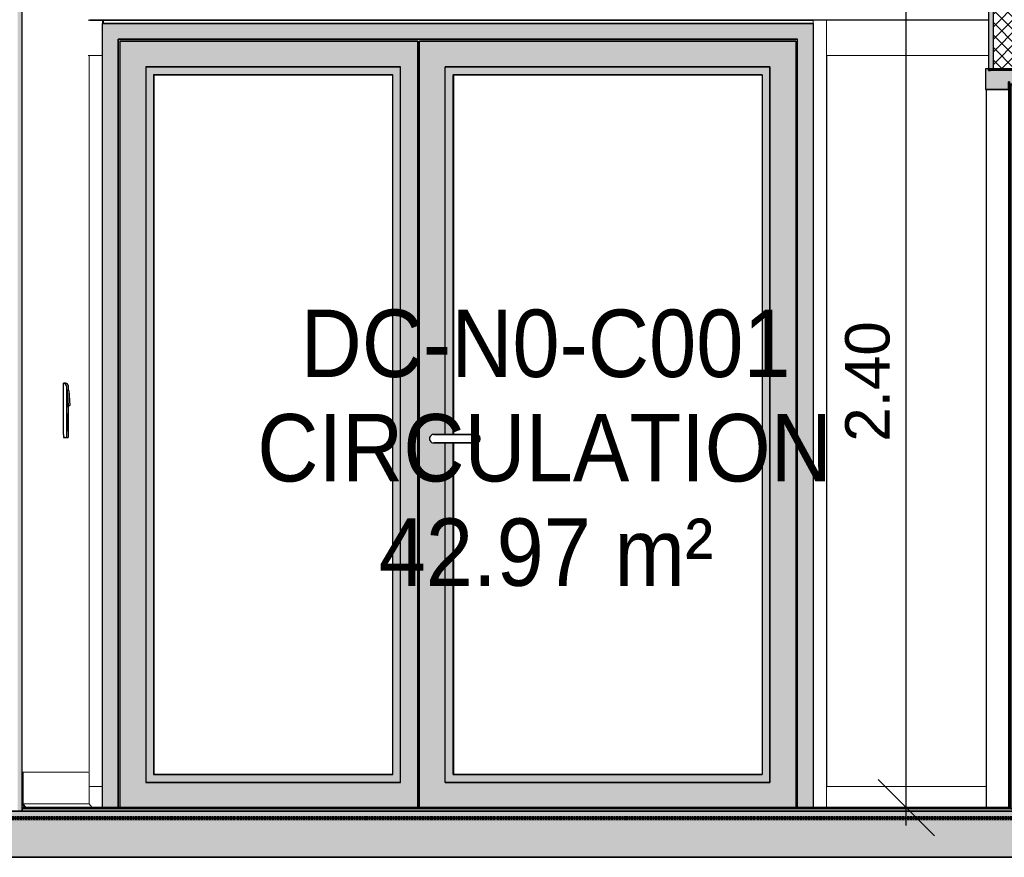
# Model space of a CAD drawing. Header units: centimetres. Extents: x -2631 to 9172, y -3616 to 502.
# Tile 30 of 36: x 5126 to 5403, y -13 to 223. Entities that reach past the tile are written whole.
import ezdxf

# ---------------------------------------------------------------- set-up
doc = ezdxf.new("R2010")
doc.units = ezdxf.units.CM
doc.linetypes.add('Tiret_2_', pattern=[0.25, 0.125, -0.125])
for name, color, linetype, lineweight in [('0-1', 7, 'Continuous', 5), ('A-DOOR', 7, 'Continuous', 25), ('A-DOOR-FRAM', 7, 'Continuous', 25), ('COTGEN-50', 7, 'Continuous', 30), ('HACHURE_C-3', 7, 'Continuous', 18), ('MUR', 7, 'Continuous', 25), ('MUR_C', 7, 'Continuous', 25), ('PORTE-Cadre-meneau', 7, 'Continuous', 25), ('PORTE-panneau', 7, 'Continuous', 25), ('SERRU-traverse', 7, 'Continuous', 18), ('SOL', 7, 'Continuous', 25), ('SOL_C', 7, 'Continuous', 25)]:
    doc.layers.add(name, color=color, linetype=linetype, lineweight=lineweight)
for name, color, linetype, lineweight, true_color in [('A-FLOR-PATT-1', 7, 'Continuous', 25, 0x616161), ('A-FLOR-PATT-2', 7, 'Continuous', 18, 0x787878), ('A-FLOR-PATT-3', 7, 'Continuous', 25, 0x787878), ('ANNOTATIONS-2', 4, 'Tiret_2_', 100, 0x00ffff), ('ANNOTATIONS-3', 7, 'Continuous', 25, 0x7f7f7f), ('COTGEN-1', 9, 'Continuous', 30, 0x808080), ('ETIQUETTE-1', 9, 'Continuous', 30, 0x808080), ('HACHURE_C-2', 7, 'Continuous', 25, 0xdadada), ('ING_ELE', 7, 'Continuous', 25, 0x7f7f7f), ('MENUISERIES-1', 9, 'Continuous', 18, 0x808080), ('PORTE-1', 9, 'Continuous', 18, 0x808080), ('PORTE-2', 9, 'Continuous', 25, 0x808080), ('PORTE-3', 7, 'Continuous', 25, 0xc0c0c0), ('PORTE-Cadre-meneau-1', 9, 'Continuous', 25, 0x808080), ('PORTE-panneau-1', 9, 'Continuous', 25, 0x808080), ('PORTE-verre', 7, 'Continuous', 25, 0x5c63b1), ('PORTE_C-1', 9, 'Continuous', 25, 0x808080), ('SERRU-1', 9, 'Continuous', 18, 0x808080), ('Z-1', 9, 'Continuous', 18, 0x808080)]:
    doc.layers.add(name, color=color, linetype=linetype, lineweight=lineweight, true_color=true_color)
doc.styles.add('Arial', font='arial.ttf', dxfattribs={"width": 0.9, "height": 19})
doc.styles.add('Arial_1', font='arial.ttf', dxfattribs={"height": 12.5})
doc.dimstyles.new('DRMN_COTE', dxfattribs={"dimscale": 30.48, "dimtxt": 12.753242, "dimasz": 0.520833, "dimexe": 0.164042, "dimexo": 0.0625, "dimgap": 0.032808, "dimtad": 1, "dimlfac": 0.01, "dimrnd": 0.01, "dimzin": 0, "dimdsep": 46, "dimtxsty": 'Arial_1', "dimblk1": 'OBLIQUE', "dimblk2": 'OBLIQUE', "dimsah": 1, "dimcen": 0.09, "dimdle": 0.164042, "dimazin": 0, "dimtfac": 1, "dimtdec": 4, "dimtix": 1, "dimtmove": 0, "dimatfit": 3, "dimfxl": 0.164042, "dimfxlon": 1, "dimtvp": 1, "dimtolj": 1, "dimtzin": 0, "dimarcsym": 2})

# ---------------------------------------------------------------- blocks, each defined once
blk = doc.blocks.new('PRT_SIMPLE_HUI_58x68x48 - PRT_BOIS_1V_930x2040x40-552385-Coupe AA_Lot 05_Isolation plafond')
at = {"layer": 'PORTE-2'}
blk.add_hatch(color=256, dxfattribs=at).paths.add_polyline_path([(607.12, 1), (607.37, 1), (607.37, 1.75), (608.48, 1.75), (608.48, 1), (608.73, 1), (608.73, 2), (607.12, 1.99), (607.12, 1.75)])
h = blk.add_hatch(color=256, dxfattribs=at)
h.paths.add_polyline_path([(608.56, 0), (608.45, 0.78), (608.35, 0.77), (608.46, 0)])
h.paths.add_polyline_path([(607.29, 0), (607.4, 0.06), (607.5, 0.77), (607.39, 0.72)])
h.paths.add_polyline_path([(607.93, 1.2), (608, 1.36), (607.85, 1.36)])
h.paths.add_polyline_path([(607.98, 1.46), (607.98, 1.75), (607.88, 1.75), (607.88, 1.46)])
at = {"layer": 'PORTE-Cadre-meneau-1'}
blk.add_hatch(color=256, dxfattribs=at).paths.add_polyline_path([(599.7, 203.45), (605.27, 203.45), (605.27, 205.6), (605.62, 205.6), (605.62, 204.95), (610.08, 204.95), (610.08, 209.25), (609.23, 209.25), (609.23, 208.79), (599.7, 208.79), (599.7, 209.25), (598.85, 209.25), (598.85, 203.45), (598.95, 203.45)])
at = {"layer": 'PORTE-panneau-1'}
blk.add_hatch(color=256, dxfattribs=at).paths.add_polyline_path([(605.92, 0.7), (607.12, 0.7), (607.12, 2), (608.73, 1.99), (608.73, 0.7), (609.93, 0.7), (609.93, 204.7), (605.92, 204.7), (605.92, 6.2)])
at = {"layer": 'A-DOOR'}
for p, q in [((605.92, 204.7), (605.92, 0.7)), ((609.93, 204.7), (605.92, 204.7)), ((609.93, 0.7), (609.93, 204.7)), ((605.92, 0.7), (607.12, 0.7)), ((607.12, 0.7), (607.12, 2)), ((607.12, 2), (608.73, 2)), ((608.73, 1.99), (608.73, 0.7)), ((608.73, 0.7), (609.93, 0.7))]:
    blk.add_line(p, q, dxfattribs=at)
at = {"layer": 'A-DOOR-FRAM'}
for p, q in [((599.7, 209.25), (598.85, 209.25)), ((598.85, 209.25), (598.85, 203.45)), ((599.7, 208.79), (599.7, 209.25)), ((609.23, 208.79), (599.7, 208.79)), ((610.08, 209.25), (609.23, 209.25)), ((609.23, 209.25), (609.23, 208.79)), ((610.08, 204.95), (610.08, 209.25)), ((605.27, 203.45), (605.27, 205.6)), ((605.27, 205.6), (605.62, 205.6)), ((605.62, 205.6), (605.62, 204.95)), ((598.85, 203.45), (605.27, 203.45)), ((605.62, 204.95), (610.08, 204.95))]:
    blk.add_line(p, q, dxfattribs=at)
at = {"layer": 'PORTE-2'}
for p, q in [((607.59, 1.75), (607.37, 1.75)), ((607.57, 1), (607.37, 1)), ((607.6, 0), (607.39, 0)), ((607.59, 1.75), (607.59, 1.03)), ((608.18, 1.75), (607.98, 1.75)), ((608.18, 1.75), (608.18, 1.46)), ((608.77, 0), (608.56, 0))]:
    blk.add_line(p, q, dxfattribs=at)
for centre, major_axis, start_param, end_param in [((608.13, 0.78), (0, 0.527), 0.454815, 0.839165), ((608.13, 0.77), (0, 0.427), 0.000487, 1.004792), ((607.88, 1.46), (0, 0.2), 3.73688, 4.712389), ((608.13, 0.77), (0, 0.427), 6.02098, 6.282699), ((608.38, 1.46), (0, 0.2), 1.570796, 2.790303), ((608.13, 0.78), (0, 0.527), 5.687995, 5.931896)]:
    blk.add_ellipse(centre, major_axis=major_axis, ratio=0.997327, start_param=start_param, end_param=end_param, dxfattribs=at)
at = {"layer": 'PORTE-Cadre-meneau'}
for p, q in [((600.29, 209.25), (599.7, 209.25)), ((599.7, 208.79), (600.25, 208.79)), ((610.61, 209.25), (610.08, 209.25)), ((610.61, 1), (610.61, 209.25)), ((605.56, 205.6), (605.27, 205.6)), ((605.62, 205.6), (605.56, 205.6)), ((605.56, 1), (605.56, 205.6)), ((605.4, 203.45), (599.02, 203.45)), ((599.02, 203.45), (599.02, 1)), ((605.27, 203.45), (605.4, 203.45)), ((605.4, 1), (605.4, 203.45)), ((610.3, 204.95), (605.86, 204.95)), ((605.86, 1), (605.86, 204.95)), ((610.08, 204.95), (610.3, 204.95)), ((610.3, 1), (610.3, 204.95)), ((605.4, 0), (599.02, 0)), ((605.56, 0), (605.4, 0)), ((605.91, 0), (605.56, 0)), ((610.3, 0), (605.86, 0)), ((610.61, 0), (610.3, 0))]:
    blk.add_line(p, q, dxfattribs=at)
at = {"layer": 'PORTE-panneau'}
for p, q in [((610.13, 204.7), (609.93, 204.7)), ((610.13, 1), (610.13, 204.7)), ((607.12, 2), (607.34, 2))]:
    blk.add_line(p, q, dxfattribs=at)
at = {"layer": 'PORTE_C-1'}
for p, q in [((608.73, 2), (607.12, 2)), ((607.12, 2), (607.12, 1)), ((607.12, 1), (607.37, 1)), ((607.4, 0.78), (607.29, 0)), ((607.29, 0), (607.39, 0)), ((607.37, 1), (607.37, 1.75)), ((607.37, 1.75), (608.48, 1.75)), ((607.39, 0), (607.5, 0.77)), ((607.98, 1.75), (607.88, 1.75)), ((607.88, 1.75), (607.88, 1.46)), ((607.98, 1.46), (607.98, 1.75)), ((608.35, 0.77), (608.46, 0)), ((608.56, 0), (608.45, 0.78)), ((608.46, 0), (608.56, 0)), ((608.48, 1.75), (608.48, 1)), ((608.48, 1), (608.73, 1)), ((608.73, 1), (608.73, 2))]:
    blk.add_line(p, q, dxfattribs=at)
at = {"layer": 'PORTE_C-1', "flags": 128}
for points in [[(607.74, 1.27), (607.63, 1.21), (607.53, 1.13), (607.46, 1.02), (607.41, 0.9), (607.4, 0.78)], [(607.5, 0.77), (607.51, 0.87), (607.54, 0.96), (607.59, 1.04), (607.66, 1.11), (607.74, 1.16), (607.83, 1.19), (607.93, 1.2)], [(607.88, 1.46), (607.87, 1.41), (607.85, 1.36), (607.82, 1.32), (607.79, 1.29), (607.74, 1.27)], [(607.93, 1.2), (608.02, 1.19), (608.11, 1.16), (608.19, 1.11), (608.26, 1.04), (608.31, 0.96), (608.34, 0.87), (608.35, 0.77)], [(608.11, 1.27), (608.06, 1.29), (608.03, 1.32), (608, 1.36), (607.98, 1.41), (607.98, 1.46)], [(608.45, 0.78), (608.44, 0.9), (608.39, 1.02), (608.32, 1.13), (608.22, 1.21), (608.11, 1.27)]]:
    blk.add_lwpolyline(points, dxfattribs=at)
blk = doc.blocks.new('Panneau système - Vitré-367573-Coupe AA_Lot 05_Isolation plafond')
at = {"layer": 'MENUISERIES-1'}
for p, q in [((317.92, 213), (214.11, 213)), ((214.11, 213), (214.11, 7)), ((214.11, 213), (214.26, 213)), ((214.26, 213), (317.92, 213)), ((346.31, 213), (346.11, 213)), ((346.31, 213), (346.47, 213)), ((346.4, 213), (346.47, 213)), ((214.11, 7), (317.62, 7)), ((214.11, 7), (214.26, 7)), ((317.62, 7), (214.26, 7)), ((346.47, 7), (346.34, 7)), ((346.47, 7), (346.4, 7))]:
    blk.add_line(p, q, dxfattribs=at)
blk = doc.blocks.new('Meneau rectangulaire - AWS60_60x70-367276-Coupe AA_Lot 05_Isolation plafond')
at = {"layer": 'MENUISERIES-1'}
for p, q in [((210.18, 7), (317.62, 7)), ((210.4, 7), (317.62, 7)), ((346.34, 7), (350.07, 7)), ((346.48, 7), (350.07, 7)), ((350.07, 7), (350.07, 1)), ((210.18, 0), (350.07, 0)), ((350.3, 0), (210.4, 0)), ((350.07, 0), (350.3, 0))]:
    blk.add_line(p, q, dxfattribs=at)
blk = doc.blocks.new('Meneau rectangulaire - AWS60_60x38-356570-Coupe AA_Lot 05_Isolation plafond')
at = {"layer": 'MENUISERIES-1'}
for p, q in [((346.5, 213), (346.28, 213)), ((346.28, 213), (350.07, 213)), ((346.28, 10.88), (346.28, 213)), ((350.07, 213), (346.5, 213)), ((350.07, 7), (350.07, 213)), ((350.07, 7), (346.34, 7)), ((346.34, 7), (346.5, 7)), ((346.5, 7), (350.07, 7))]:
    blk.add_line(p, q, dxfattribs=at)
blk = doc.blocks.new('Meneau rectangulaire - AWS60_60x100-367290-Coupe AA_Lot 05_Isolation plafond')
at = {"layer": 'MENUISERIES-1'}
for p, q in [((317.92, 223), (210.18, 223)), ((210.4, 223), (317.92, 223)), ((350.07, 223), (346.04, 223)), ((346.48, 223), (350.3, 223)), ((350.3, 223), (350.07, 223)), ((350.07, 223), (350.07, 213)), ((350.3, 221.99), (350.3, 223)), ((317.92, 213), (210.18, 213)), ((317.92, 213), (210.4, 213)), ((350.07, 213), (346.04, 213)), ((350.07, 213), (346.48, 213))]:
    blk.add_line(p, q, dxfattribs=at)
blk = doc.blocks.new('Panneau système - Vitré-441912-Coupe AA_Lot 05_Isolation plafond')
at = {"layer": 'MENUISERIES-1'}
for p, q in [((599.7, 213.03), (554.1, 213.03)), ((554.1, 213.03), (554.1, 7)), ((554.26, 213.03), (554.1, 213.03)), ((554.26, 213.03), (599.7, 213.03)), ((554.1, 7), (599.02, 7)), ((554.1, 7), (554.26, 7)), ((599.02, 7), (554.26, 7))]:
    blk.add_line(p, q, dxfattribs=at)
blk = doc.blocks.new('Meneau rectangulaire - AWS60_60x70-441910-Coupe AA_Lot 05_Isolation plafond')
at = {"layer": 'MENUISERIES-1'}
for p, q in [((554.07, 1), (554.07, 7)), ((554.07, 7), (554.29, 7)), ((599.02, 7), (554.07, 7)), ((599.02, 7), (554.29, 7)), ((554.29, 0), (554.07, 0)), ((554.07, 0), (614.39, 0)), ((614.61, 0), (554.29, 0)), ((614.39, 0), (614.61, 0))]:
    blk.add_line(p, q, dxfattribs=at)
blk = doc.blocks.new('Meneau rectangulaire - AWS60_60x100-441911-Coupe AA_Lot 05_Isolation plafond')
at = {"layer": 'MENUISERIES-1'}
for p, q in [((554.07, 213.03), (554.07, 223.03)), ((599.7, 223.03), (554.07, 223.03)), ((554.29, 213.03), (554.07, 213.03)), ((554.07, 213.03), (599.7, 213.03)), ((554.29, 213.03), (599.7, 213.03))]:
    blk.add_line(p, q, dxfattribs=at)
blk = doc.blocks.new('Meneau rectangulaire - AWS60_60x38-368963-Coupe AA_Lot 05_Isolation plafond')
at = {"layer": 'MENUISERIES-1'}
for p, q in [((550.27, 223.03), (554.07, 223.03)), ((550.27, 223.03), (550.27, 1)), ((554.07, 1), (554.07, 223.03)), ((550.27, 0), (550.5, 0)), ((554.07, 0), (550.27, 0)), ((550.5, 0), (554.29, 0)), ((554.29, 0), (554.07, 0))]:
    blk.add_line(p, q, dxfattribs=at)
blk = doc.blocks.new('12_CORNIERE HABILLAGE - 12_CORNIERE HABILLAGE-370872-Coupe AA_Lot 05_Isolation plafond')
at = {"layer": 'Z-1'}
for p, q in [((599.7, 223), (346.04, 223)), ((346.48, 223), (550.28, 223))]:
    blk.add_line(p, q, dxfattribs=at)
blk = doc.blocks.new('51_2V_PV_MV_XX_XX - Type 1-413066-Coupe AA_Lot 05_Isolation plafond')
at = {"layer": 'PORTE-3'}
for points in [[(350.07, 1), (354.47, 1), (354.47, 217.6), (545.87, 217.6), (545.87, 1), (550.27, 1), (550.27, 222), (350.07, 222), (350.07, 6.2)], [(439.35, 215.6), (439.35, 216.6), (438.88, 216.6), (438.88, 215.6)], [(439.35, 2.3), (439.35, 215.6), (438.88, 215.6), (438.88, 2.3)], [(455.46, 8.1), (538.07, 8.1), (538.07, 209.8), (446.64, 209.8), (446.64, 106.2), (448.84, 106.2), (448.84, 207.6), (535.88, 207.6), (535.88, 10.3), (448.84, 10.3), (448.84, 103.8), (446.64, 103.8), (446.64, 8.1), (448.84, 8.1)], [(364.57, 10.3), (364.57, 207.6), (364.47, 207.6), (364.47, 10.3)], [(545.37, 1), (545.4, 1), (545.37, 65.25)], [(438.85, 1), (438.88, 1), (438.85, 2.3)], [(439.35, 2.3), (439.35, 2.3), (438.88, 2.3)], [(439.35, 1.52), (439.35, 2), (438.88, 2), (438.88, 1.52)]]:
    blk.add_hatch(color=256, dxfattribs=at).paths.add_polyline_path(points)
h = blk.add_hatch(color=256, dxfattribs=at)
h.paths.add_polyline_path([(354.5, 1), (354.97, 1), (355.01, 217.1), (438.88, 217.1), (438.88, 216.6), (439.35, 216.6), (439.35, 217.1), (545.4, 217.1), (545.4, 1), (545.87, 1), (545.87, 217.6), (354.5, 217.6), (354.5, 1.52)])
h.paths.add_polyline_path([(438.88, 1), (439.35, 1), (439.35, 1.52), (438.88, 1.52)])
h = blk.add_hatch(color=256, dxfattribs=at)
h.paths.add_polyline_path([(354.97, 1), (438.85, 1), (438.85, 217.1), (354.97, 217.09), (354.97, 6.2)])
h.paths.add_polyline_path([(364.47, 8.1), (362.27, 8.1), (362.27, 209.8), (434.05, 209.8), (434.05, 8.1), (375.74, 8.1)])
h = blk.add_hatch(color=256, dxfattribs=at)
h.paths.add_polyline_path([(439.35, 1), (545.37, 1), (545.37, 217.1), (439.35, 217.1), (439.35, 8.1)])
h.paths.add_polyline_path([(535.88, 8.1), (446.64, 8.1), (446.64, 103.8), (443.07, 103.84), (442.78, 103.96), (442.53, 104.15), (442.34, 104.4), (442.22, 104.69), (442.18, 105), (442.22, 105.31), (442.34, 105.6), (442.53, 105.85), (442.78, 106.04), (443.22, 106.18), (443.38, 106.2), (446.64, 106.2), (446.64, 209.8), (538.07, 209.8), (538.07, 10.3), (538.15, 10.3), (538.07, 8.1)])
h = blk.add_hatch(color=256, dxfattribs=at)
h.paths.add_polyline_path([(375.74, 8.1), (434.05, 8.1), (434.05, 209.8), (362.27, 209.8), (362.27, 8.1), (364.47, 8.1)])
h.paths.add_polyline_path([(375.74, 10.3), (364.47, 10.3), (364.47, 207.6), (431.85, 207.6), (431.85, 10.3), (407.63, 10.3)])
h = blk.add_hatch(color=256, dxfattribs=at)
h.paths.add_polyline_path([(448.94, 10.3), (448.94, 103.8), (448.84, 103.8), (448.84, 10.3)])
h.paths.add_polyline_path([(448.94, 106.2), (448.94, 207.6), (448.84, 207.6), (448.84, 106.2)])
at = {"layer": 'PORTE-2'}
for p, q in [((455.54, 106.2), (443.38, 106.2)), ((443.59, 106.2), (443.43, 106.2)), ((443.43, 106.2), (455.58, 106.2)), ((455.58, 106.2), (455.54, 106.2)), ((443.38, 103.8), (455.54, 103.8)), ((443.43, 103.8), (443.59, 103.8)), ((455.58, 103.8), (443.43, 103.8)), ((455.54, 103.8), (455.58, 103.8))]:
    blk.add_line(p, q, dxfattribs=at)
at = {"layer": 'PORTE-2', "flags": 128}
for points in [[(455.54, 103.8), (455.69, 103.82), (455.84, 103.89), (455.98, 104), (456.1, 104.15), (456.19, 104.33), (456.27, 104.54), (456.31, 104.77), (456.33, 105), (456.31, 105.23), (456.27, 105.46), (456.19, 105.67), (456.1, 105.85), (455.98, 106), (455.84, 106.11), (455.69, 106.18), (455.54, 106.2)], [(455.58, 106.2), (455.74, 106.18), (455.89, 106.11), (456.02, 106), (456.14, 105.85), (456.24, 105.67), (456.31, 105.46), (456.36, 105.23), (456.37, 105), (456.36, 104.77), (456.31, 104.54), (456.24, 104.33), (456.14, 104.15), (456.02, 104), (455.89, 103.89), (455.74, 103.82), (455.58, 103.8)]]:
    blk.add_lwpolyline(points, dxfattribs=at)
at = {"layer": 'PORTE-2'}
blk.add_ellipse((443.38, 105), major_axis=(0, 1.2), ratio=0.999273, start_param=0, end_param=3.141593, dxfattribs=at)
at = {"layer": 'PORTE-Cadre-meneau'}
for p, q in [((350.07, 222), (350.3, 222)), ((350.07, 222), (550.27, 222)), ((350.07, 1), (350.07, 222)), ((550.27, 222), (350.3, 222)), ((550.27, 222), (550.27, 1)), ((354.47, 217.6), (354.47, 1)), ((545.87, 217.6), (354.47, 217.6)), ((354.5, 217.6), (545.87, 217.6)), ((354.5, 1), (354.5, 217.6)), ((354.97, 217.1), (354.97, 1)), ((438.85, 217.1), (354.97, 217.1)), ((355.01, 217.1), (438.88, 217.1)), ((438.84, 216.6), (439.35, 216.6)), ((438.85, 1), (438.85, 217.1)), ((438.88, 217.1), (438.85, 217.1)), ((438.88, 217.1), (438.88, 215.6)), ((439.35, 216.6), (438.88, 216.6)), ((545.37, 217.1), (439.35, 217.1)), ((439.35, 1), (439.35, 217.1)), ((439.38, 217.1), (545.4, 217.1)), ((545.37, 217.1), (545.37, 1)), ((545.4, 217.1), (545.37, 217.1)), ((545.4, 217.1), (545.4, 1)), ((545.87, 1), (545.87, 217.6)), ((438.88, 215.6), (439.35, 215.6)), ((438.88, 215.6), (438.88, 2.3)), ((439.35, 215.6), (438.88, 215.6)), ((362.27, 209.8), (362.27, 8.1)), ((362.27, 209.8), (362.37, 209.8)), ((434.05, 209.8), (362.27, 209.8)), ((362.27, 209.8), (362.27, 8.1)), ((362.27, 209.8), (434.05, 209.8)), ((362.46, 209.8), (362.27, 209.8)), ((362.37, 209.8), (434.05, 209.8)), ((434.05, 209.8), (362.46, 209.8)), ((434.05, 8.1), (434.05, 209.8)), ((434.05, 8.1), (434.05, 209.8)), ((446.64, 106.2), (446.64, 209.8)), ((446.64, 209.8), (446.74, 209.8)), ((538.07, 209.8), (446.64, 209.8)), ((446.84, 209.8), (446.64, 209.8)), ((446.64, 106.2), (446.64, 209.8)), ((446.64, 209.8), (538.07, 209.8)), ((446.74, 209.8), (538.07, 209.8)), ((538.07, 209.8), (446.84, 209.8)), ((538.07, 8.1), (538.07, 209.8)), ((538.07, 209.8), (538.07, 8.1)), ((364.47, 207.6), (364.47, 10.3)), ((364.47, 207.6), (431.85, 207.6)), ((364.57, 207.6), (364.47, 207.6)), ((364.57, 10.3), (364.57, 207.6)), ((431.85, 207.6), (364.57, 207.6)), ((431.85, 10.3), (431.85, 207.6)), ((448.84, 207.6), (535.88, 207.6)), ((448.84, 106.2), (448.84, 207.6)), ((448.94, 207.6), (448.84, 207.6)), ((448.94, 207.6), (448.94, 106.2)), ((535.88, 207.6), (448.94, 207.6)), ((535.88, 207.6), (535.88, 10.3)), ((446.64, 8.1), (446.64, 103.8)), ((446.64, 8.1), (446.64, 103.8)), ((448.84, 10.3), (448.84, 103.8)), ((448.94, 103.8), (448.94, 10.3)), ((364.47, 10.3), (364.57, 10.3)), ((364.47, 10.3), (431.85, 10.3)), ((431.85, 10.3), (364.57, 10.3)), ((535.88, 10.3), (448.84, 10.3)), ((448.84, 10.3), (448.94, 10.3)), ((448.94, 10.3), (535.88, 10.3)), ((362.37, 8.1), (362.27, 8.1)), ((362.27, 8.1), (434.05, 8.1)), ((362.27, 8.1), (362.46, 8.1)), ((362.27, 8.1), (434.05, 8.1)), ((434.05, 8.1), (362.37, 8.1)), ((362.46, 8.1), (434.05, 8.1)), ((446.74, 8.1), (446.64, 8.1)), ((446.64, 8.1), (538.07, 8.1)), ((446.84, 8.1), (446.64, 8.1)), ((538.07, 8.1), (446.64, 8.1)), ((446.74, 8.1), (538.07, 8.1)), ((538.07, 8.1), (446.84, 8.1)), ((354.97, 0.8), (438.85, 0.8)), ((438.88, 0.8), (355.01, 0.8)), ((438.85, 1.52), (439.35, 1.52)), ((439.35, 2.3), (438.88, 2.3)), ((438.88, 2.3), (438.88, 1)), ((438.88, 2.3), (439.35, 2.3)), ((438.88, 2.3), (439.35, 2.3)), ((439.35, 2.3), (438.88, 2.3)), ((438.88, 2), (439.35, 2)), ((438.88, 2), (439.35, 2)), ((438.88, 1.52), (439.35, 1.52)), ((545.37, 0.8), (439.35, 0.8)), ((545.4, 0.8), (439.38, 0.8)), ((354.47, 0), (350.07, 0)), ((350.3, 0), (350.07, 0)), ((350.3, 0), (550.5, 0)), ((545.9, 0), (354.5, 0)), ((550.27, 0), (545.87, 0)), ((550.27, 0), (550.5, 0))]:
    blk.add_line(p, q, dxfattribs=at)
at = {"layer": 'PORTE-verre'}
for p, q in [((362.37, 209.8), (362.46, 209.8)), ((434.05, 209.8), (362.37, 209.8)), ((362.46, 209.8), (434.05, 209.8)), ((446.74, 209.8), (446.84, 209.8)), ((538.07, 209.8), (446.74, 209.8)), ((446.84, 209.8), (538.07, 209.8)), ((362.46, 8.1), (362.37, 8.1)), ((434.05, 8.1), (362.37, 8.1)), ((434.05, 8.1), (362.46, 8.1)), ((446.84, 8.1), (446.74, 8.1)), ((538.07, 8.1), (446.74, 8.1)), ((538.07, 8.1), (446.84, 8.1))]:
    blk.add_line(p, q, dxfattribs=at)
blk = doc.blocks.new('Garde-corps - Garde-corps-494344-Coupe AA_Lot 05_Isolation plafond')
at = {"layer": 'SERRU-traverse'}
for p, q in [((486.55, 0), (489.54, 0)), ((491.8, 0), (486.55, 0)), ((494.8, 0), (489.54, 0)), ((492.54, 0), (495.54, 0)), ((497.8, 0), (492.54, 0)), ((500.8, 0), (495.54, 0)), ((498.54, 0), (501.53, 0)), ((503.81, 0), (498.54, 0)), ((506.81, 0), (501.53, 0)), ((504.53, 0), (507.53, 0)), ((509.81, 0), (504.53, 0)), ((512.81, 0), (507.53, 0))]:
    blk.add_line(p, q, dxfattribs=at)
blk = doc.blocks.new('Garde-corps - Garde-corps-512182-Coupe AA_Lot 05_Isolation plafond')
at = {"layer": 'SERRU-traverse'}
for p, q in [((346.04, 11), (327.45, 11)), ((327.45, 11), (327.45, 1.95)), ((327.45, 11), (346.04, 11)), ((327.75, 2.04), (327.75, 10.7)), ((346.34, 10.7), (346.34, 2.04)), ((327.45, 1.95), (328.15, 1)), ((328.46, 1.08), (327.75, 2.04)), ((327.75, 2.04), (346.34, 2.04)), ((328.15, 1), (328.8, 1)), ((328.64, 1.08), (328.46, 1.08)), ((328.46, 1.08), (328.78, 1.08)), ((328.64, 1.08), (328.78, 1.08)), ((347.29, 1.11), (328.71, 1.11)), ((328.8, 1), (347.39, 1)), ((346.34, 2.04), (347.03, 1.1))]:
    blk.add_line(p, q, dxfattribs=at)
at = {"layer": 'SERRU-traverse', "flags": 128}
for points in [[(327.75, 10.7), (327.74, 10.77), (327.72, 10.83), (327.68, 10.89), (327.63, 10.94), (327.58, 10.97), (327.51, 10.99), (327.45, 11)], [(328.8, 1), (328.8, 1.02), (328.8, 1.05), (328.79, 1.07), (328.77, 1.09), (328.75, 1.1), (328.73, 1.11), (328.7, 1.11), (328.68, 1.11), (328.65, 1.1), (328.64, 1.08)]]:
    blk.add_lwpolyline(points, dxfattribs=at)
at = {"layer": 'SERRU-traverse'}
for centre, major_axis, start_param, end_param in [((346.04, 10.7), (0, 0.3), 4.712389, 6.283185), ((347.29, 1.02), (0, 0.0944), 4.524713, 6.348776)]:
    blk.add_ellipse(centre, major_axis=major_axis, ratio=0.997342, start_param=start_param, end_param=end_param, dxfattribs=at)
blk = doc.blocks.new('Garde-corps - Garde-corps-512326-Coupe AA_Lot 05_Isolation plafond')
at = {"layer": 'SERRU-traverse'}
for p, q in [((598.95, 1), (599.02, 1)), ((599.02, 1), (598.95, 1))]:
    blk.add_line(p, q, dxfattribs=at)
blk.add_ellipse((599.04, 1.02), major_axis=(0, 0.0944), ratio=0.997327, start_param=0.19499, end_param=1.758473, dxfattribs=at)
blk = doc.blocks.new('B02_ARC_rvt-2-Coupe AA_Lot 05_Isolation plafond')
at = {"layer": 'A-FLOR-PATT-1'}
blk.add_hatch(color=256, dxfattribs=at).paths.add_polyline_path([(654.75, 0), (921.1, 0), (921.1, 0.8), (327.45, 0.8), (327.45, 0), (646.78, 0)])
at = {"layer": 'A-FLOR-PATT-2'}
h = blk.add_hatch(dxfattribs=at)
h.set_pattern_fill('FP_127', color=256, style=0, pattern_type=2)
h.set_pattern_definition([(45, (-0.387, -172.5), (-4.490128, 4.490128), [3.175, -3.175])])
h.paths.add_polyline_path([(-644.63, -2), (1594.47, -2), (1594.47, 0), (-2122.25, 0), (-2122.25, -2), (-676.52, -2)])
at = {"layer": 'HACHURE_C-2'}
for points in [[(326.19, 0), (327.45, 0), (327.4, 257.75), (327.29, 257.77), (327.26, 258.13), (327.26, 261.11), (327.3, 268.25), (327.45, 268.25), (327.45, 314.21), (326.19, 314.21), (326.19, 6.2)], [(600.96, 209.25), (600.96, 314.21), (599.7, 314.21), (599.7, 209.25)]]:
    blk.add_hatch(color=256, dxfattribs=at).paths.add_polyline_path(points)
at = {"layer": 'HACHURE_C-3'}
h = blk.add_hatch(dxfattribs=at)
h.set_pattern_fill('FP_126', color=256, style=0, pattern_type=2)
h.set_pattern_definition([(45, (-3.562, -172.5), (-1.767767, 1.767767), []), (135, (-3.562, -172.5), (-1.767767, -1.767767), [])])
h.paths.add_polyline_path([(607.98, 209.25), (607.98, 314.21), (600.96, 314.21), (600.96, 209.25)])
at = {"layer": 'MUR'}
for p, q in [((550.27, 223), (346.48, 223)), ((346.48, 223), (550.27, 223)), ((609.73, 209.25), (600.25, 209.25)), ((600.25, 208.79), (600.25, 209.25)), ((327.45, 0), (346.48, 0)), ((609.73, 0), (600.25, 0))]:
    blk.add_line(p, q, dxfattribs=at)
at = {"layer": 'MUR_C'}
for p, q in [((599.7, 314.21), (599.7, 209.25)), ((600.96, 314.21), (600.96, 209.25)), ((327.45, 0), (327.45, 257.75)), ((599.7, 209.25), (609.23, 209.25)), ((317.92, 0), (327.45, 0))]:
    blk.add_line(p, q, dxfattribs=at)
at = {"layer": 'SOL'}
for p, q in [((615.37, 0), (270.45, 0)), ((336.54, 0), (317.92, 0))]:
    blk.add_line(p, q, dxfattribs=at)
at = {"layer": 'SOL_C'}
for p, q in [((1594.47, 0), (-2122.25, 0)), ((605.92, 1), (327.45, 1)), ((327.45, 1), (327.45, 0.8)), ((921.1, 0.8), (327.45, 0.8)), ((327.45, 0.8), (327.45, 0)), ((327.45, 0.8), (605.92, 0.8)), ((327.45, 0), (921.1, 0)), ((-2122.25, -2), (1594.47, -2))]:
    blk.add_line(p, q, dxfattribs=at)
at = {"layer": 'MENUISERIES-1'}
for name in ['Meneau rectangulaire - AWS60_60x100-367290-Coupe AA_Lot 05_Isolation plafond', 'Meneau rectangulaire - AWS60_60x38-368963-Coupe AA_Lot 05_Isolation plafond', 'Meneau rectangulaire - AWS60_60x100-441911-Coupe AA_Lot 05_Isolation plafond', 'Panneau système - Vitré-367573-Coupe AA_Lot 05_Isolation plafond', 'Meneau rectangulaire - AWS60_60x38-356570-Coupe AA_Lot 05_Isolation plafond', 'Panneau système - Vitré-441912-Coupe AA_Lot 05_Isolation plafond', 'Meneau rectangulaire - AWS60_60x70-367276-Coupe AA_Lot 05_Isolation plafond', 'Meneau rectangulaire - AWS60_60x70-441910-Coupe AA_Lot 05_Isolation plafond']:
    blk.add_blockref(name, (0, 0), dxfattribs=at)
at = {"layer": 'PORTE-1'}
for name in ['51_2V_PV_MV_XX_XX - Type 1-413066-Coupe AA_Lot 05_Isolation plafond', 'PRT_SIMPLE_HUI_58x68x48 - PRT_BOIS_1V_930x2040x40-552385-Coupe AA_Lot 05_Isolation plafond']:
    blk.add_blockref(name, (0, 0), dxfattribs=at)
at = {"layer": 'SERRU-1'}
for name in ['Garde-corps - Garde-corps-512182-Coupe AA_Lot 05_Isolation plafond', 'Garde-corps - Garde-corps-494344-Coupe AA_Lot 05_Isolation plafond', 'Garde-corps - Garde-corps-512326-Coupe AA_Lot 05_Isolation plafond']:
    blk.add_blockref(name, (0, 0), dxfattribs=at)
at = {"layer": 'Z-1'}
blk.add_blockref('12_CORNIERE HABILLAGE - 12_CORNIERE HABILLAGE-370872-Coupe AA_Lot 05_Isolation plafond', (0, 0), dxfattribs=at)
blk = doc.blocks.new('B02_DC_STR_rvt-2-Coupe AA_Lot 05_Isolation plafond')
at = {"layer": 'A-FLOR-PATT-3'}
blk.add_hatch(color=256, dxfattribs=at).paths.add_polyline_path([(-2156.27, -13), (1660.55, -13), (1660.55, -8.88), (1647.97, -8.88), (1647.97, -2), (-2175.78, -2), (-2175.78, -8.88), (-2188.37, -8.88), (-2188.37, -13), (-2175.78, -13)])
at = {"layer": 'ANNOTATIONS-2'}
blk.add_line((-86.02, -2), (635.58, -2), dxfattribs=at)
at = {"layer": 'MUR'}
for p, q in [((-2150.81, -13), (1649.68, -13)), ((1645.3, -13), (-2146.43, -13))]:
    blk.add_line(p, q, dxfattribs=at)
at = {"layer": 'SOL'}
for p, q in [((635.58, -2), (-84.52, -2)), ((-2219.04, -13), (1690.2, -13))]:
    blk.add_line(p, q, dxfattribs=at)
at = {"layer": 'SOL_C'}
for p, q in [((1647.97, -2), (-2175.78, -2)), ((-2123.96, -13), (1590.97, -13))]:
    blk.add_line(p, q, dxfattribs=at)
blk = doc.blocks.new('Legrand_Mosaic_plaque_2x2_mod_vertical_blanc_078822L - Legrand_Mosaic_plaque_2x2_mod_vertical_blanc_078822L-V104-Coupe AA_Lot 05_Isolation plafond')
at = {"layer": 'ING_ELE'}
for p, q in [((339.63, 120.65), (339.03, 120.65)), ((339.03, 120.65), (339.63, 120.65)), ((339.03, 106.15), (339.03, 120.65)), ((339.88, 119.8), (339.88, 106.15)), ((340.48, 118.56), (340.48, 119.8)), ((340.01, 118.67), (340.35, 118.67)), ((340.01, 114.12), (340.01, 118.67)), ((340.01, 118.67), (340.35, 118.67)), ((340.35, 114.12), (340.01, 114.12)), ((340.01, 114.12), (340.35, 114.12)), ((340.48, 106.15), (340.48, 114.25)), ((340.01, 111.87), (340.35, 111.87)), ((340.35, 111.87), (340.01, 111.87)), ((340.01, 107.32), (340.01, 111.87)), ((340.35, 107.32), (340.01, 107.32)), ((340.35, 107.32), (340.01, 107.32)), ((339.09, 105.35), (339.94, 105.35)), ((339.57, 105.35), (339.09, 105.35)), ((339.94, 105.35), (340.42, 105.35))]:
    blk.add_line(p, q, dxfattribs=at)
for centre, major_axis, ratio, start_param, end_param in [((339.03, 119.8), (0, 0.85), 0.997342, 4.712389, 6.283185), ((339.63, 119.8), (0, 0.85), 0.997342, 4.712389, 6.283185), ((339.09, 106.15), (0, 0.8), 0.072869, 1.570796, 3.141593), ((339.94, 106.15), (0, 0.8), 0.072869, 1.570796, 3.141593), ((340.42, 106.15), (0, 0.8), 0.072869, 3.141593, 4.712389)]:
    blk.add_ellipse(centre, major_axis=major_axis, ratio=ratio, start_param=start_param, end_param=end_param, dxfattribs=at)
blk = doc.blocks.new('Legrand_Mosaic_va_et_vient_easy_led_10AX_2_mod_blanc_077011L - Legrand_Mosaic_va_et_vient_easy_led_10AX_2_mod_blanc_077011L-715042-Coupe AA_Lot 05_Isolation plafond')
at = {"layer": 'ING_ELE'}
for p, q in [((340.44, 118.65), (340.01, 118.65)), ((340.01, 118.65), (340.11, 118.65)), ((340.22, 118.56), (340.02, 118.58)), ((340.44, 118.65), (340.11, 118.65)), ((340.11, 118.65), (340.11, 114.15)), ((340.51, 114.33), (340.22, 118.56)), ((340.54, 118.56), (340.22, 118.56)), ((340.44, 118.56), (340.44, 118.65)), ((340.44, 118.57), (340.54, 118.56)), ((340.54, 118.56), (340.84, 114.33)), ((340.01, 114.15), (340.11, 114.15)), ((340.08, 114.15), (340.01, 114.13)), ((340.02, 114.21), (340.51, 114.33)), ((340.08, 114.15), (340.44, 114.15)), ((340.11, 114.15), (340.44, 114.15)), ((340.84, 114.33), (340.44, 114.24)), ((340.44, 114.15), (340.44, 114.24)), ((340.51, 114.33), (340.84, 114.33))]:
    blk.add_line(p, q, dxfattribs=at)
blk = doc.blocks.new('Legrand_Mosaic_prise_2P_T_FB_surface_2_mod_blanc_077111L - Legrand_Mosaic_prise_2P_T_FB_surface_2_mod_blanc_077111L-906741-Coupe AA_Lot 05_Isolation plafond')
at = {"layer": 'ING_ELE'}
for p, q in [((340.39, 111.85), (340.01, 111.85)), ((340.39, 111.85), (340.06, 111.85)), ((340.06, 111.85), (340.06, 107.35)), ((340.23, 111.58), (340.09, 111.58)), ((340.39, 107.35), (340.39, 111.85)), ((340.01, 107.35), (340.39, 107.35)), ((340.06, 107.35), (340.39, 107.35)), ((340.09, 107.62), (340.23, 107.62))]:
    blk.add_line(p, q, dxfattribs=at)
at = {"layer": 'ING_ELE', "flags": 128}
for points in [[(340.22, 110.85), (340.23, 110.83), (340.24, 110.81), (340.24, 110.8), (340.24, 110.79), (340.24, 110.78), (340.25, 110.78), (340.25, 110.77), (340.25, 110.77), (340.25, 110.77), (340.25, 110.77), (340.25, 110.76), (340.25, 110.76), (340.25, 110.76), (340.25, 110.76), (340.25, 110.76), (340.25, 110.76), (340.25, 110.75)], [(340.22, 110.63), (340.23, 110.65), (340.24, 110.67), (340.24, 110.68), (340.24, 110.69), (340.24, 110.69), (340.25, 110.7), (340.25, 110.7), (340.25, 110.71), (340.25, 110.71), (340.25, 110.71), (340.25, 110.71), (340.25, 110.72), (340.25, 110.72), (340.25, 110.72), (340.25, 110.72), (340.25, 110.72), (340.25, 110.72), (340.25, 110.73), (340.25, 110.73), (340.25, 110.73), (340.25, 110.73), (340.25, 110.73), (340.25, 110.73), (340.25, 110.73), (340.25, 110.73), (340.25, 110.73), (340.25, 110.73), (340.25, 110.73), (340.25, 110.73), (340.25, 110.74), (340.25, 110.74), (340.25, 110.74), (340.25, 110.74), (340.25, 110.74), (340.25, 110.74), (340.25, 110.74), (340.25, 110.74), (340.25, 110.74), (340.25, 110.74), (340.25, 110.74), (340.25, 110.74), (340.25, 110.74), (340.25, 110.74), (340.25, 110.74), (340.25, 110.74), (340.25, 110.75), (340.25, 110.75), (340.25, 110.75), (340.25, 110.75), (340.25, 110.75), (340.25, 110.75), (340.25, 110.75), (340.25, 110.75), (340.25, 110.75), (340.25, 110.75), (340.25, 110.75)]]:
    blk.add_lwpolyline(points, dxfattribs=at)
at = {"layer": 'ING_ELE'}
for centre, major_axis, start_param, end_param in [((340.23, 109.6), (0, 2), 4.712389, 7.853982), ((340.23, 109.6), (0, 1.98), 0.785398, 1.040813), ((340.23, 109.6), (0, 1.98), 0.523599, 0.773632), ((340.23, 109.6), (0, 1.98), 5.497787, 6.78386), ((340.23, 109.6), (0, 1.98), 2.640918, 5.497787), ((340.09, 109.6), (0, 1.98), 5.497787, 5.622347), ((340.09, 109.6), (0, 1.98), 5.434028, 5.497787), ((340.23, 110.74), (0, 0.22), 5.497787, 7.068583), ((340.23, 109.6), (0, 1.98), 1.308997, 1.832596), ((340.23, 109.6), (0, 2), 1.570796, 4.712389), ((340.23, 109.6), (0, 1.98), 1.047198, 1.306159), ((340.23, 109.6), (0, 1.98), 1.835434, 2.094395), ((340.23, 109.6), (0, 1.98), 2.100779, 2.356194), ((340.15, 109.6), (0, 0.22), 0.523599, 1.047198), ((340.15, 109.6), (0, 0.22), 1.308997, 1.832596), ((340.15, 109.6), (0, 0.22), 2.094395, 2.356194), ((340.15, 109.6), (0, 0.22), 2.356194, 2.617994), ((340.17, 109.6), (0, 0.22), 5.497787, 8.63938), ((340.15, 109.6), (0, 0.22), 0, 0.261799), ((340.17, 109.6), (0, 0.22), 2.356194, 2.617994), ((340.15, 109.6), (0, 0.22), 2.879793, 3.141593), ((340.15, 109.6), (0, 0.22), 5.497787, 6.021386), ((340.15, 109.6), (0, 0.22), 3.403392, 5.497787), ((340.17, 109.6), (0, 0.22), 3.926991, 4.712389), ((340.23, 110.74), (0, 0.22), 1.047198, 1.832596), ((340.09, 109.6), (0, 1.98), 5.127518, 5.347477), ((340.23, 110.74), (0, 0.22), 2.356194, 5.497787), ((340.23, 110.74), (0, 0.22), 2.094395, 2.356194), ((340.09, 109.6), (0, 1.98), 4.632917, 4.712389), ((340.3, 109.6), (0, 0.22), 5.497787, 8.63938), ((340.3, 109.6), (0, 0.22), 2.356194, 5.497787), ((340.23, 109.6), (0, 1.98), 2.367961, 2.617994)]:
    blk.add_ellipse(centre, major_axis=major_axis, ratio=0.072869, start_param=start_param, end_param=end_param, dxfattribs=at)
blk = doc.blocks.new('B02_ELE_rvt-1-Coupe AA_Lot 05_Isolation plafond')
at = {"layer": 'ANNOTATIONS-3'}
blk.add_line((346.28, 0), (327.68, 0), dxfattribs=at)
at = {"layer": 'ING_ELE'}
for name in ['Legrand_Mosaic_plaque_2x2_mod_vertical_blanc_078822L - Legrand_Mosaic_plaque_2x2_mod_vertical_blanc_078822L-V104-Coupe AA_Lot 05_Isolation plafond', 'Legrand_Mosaic_va_et_vient_easy_led_10AX_2_mod_blanc_077011L - Legrand_Mosaic_va_et_vient_easy_led_10AX_2_mod_blanc_077011L-715042-Coupe AA_Lot 05_Isolation plafond', 'Legrand_Mosaic_prise_2P_T_FB_surface_2_mod_blanc_077111L - Legrand_Mosaic_prise_2P_T_FB_surface_2_mod_blanc_077111L-906741-Coupe AA_Lot 05_Isolation plafond']:
    blk.add_blockref(name, (0, 0), dxfattribs=at)
blk = doc.blocks.new('DIMBLOCK5-Coupe AA_Lot 05_Isolation plafond')
at = {"layer": 'COTGEN-50', "color": 8, "true_color": 0x808080}
for p, q in [((5375.37, 241), (5367.43, 248.94)), ((5375.37, -4), (5375.37, 246)), ((5375.37, 241), (5370.37, 241)), ((5375.37, 241), (5383.31, 233.06)), ((5375.37, 241), (5380.37, 241)), ((5375.37, 1), (5367.43, 8.94)), ((5375.37, 1), (5370.37, 1)), ((5375.37, 1), (5383.31, -6.94)), ((5375.37, 1), (5380.37, 1))]:
    blk.add_line(p, q, dxfattribs=at)
at = {"layer": 'COTGEN-50', "color": 0, "insert": (5358.14, 104.13), "char_height": 12.5, "width": 40.4965, "attachment_point": 1, "rotation": 90, "line_spacing_factor": 0.941778, "style": 'Arial_1'}
blk.add_mtext('2.40', dxfattribs=at)
blk = doc.blocks.new('_Oblique')
at = {"color": 0, "linetype": 'ByBlock', "lineweight": -2}
blk.add_line((-0.5, -0.5), (0.5, 0.5), dxfattribs=at)

msp = doc.modelspace()

# ---------------------------------------------------------------- block references
at = {"layer": '0-1'}
for name in ['B02_DC_STR_rvt-2-Coupe AA_Lot 05_Isolation plafond', 'B02_ARC_rvt-2-Coupe AA_Lot 05_Isolation plafond', 'B02_ELE_rvt-1-Coupe AA_Lot 05_Isolation plafond']:
    msp.add_blockref(name, (4798.856, 0), dxfattribs=at)

# ---------------------------------------------------------------- texts
at = {"layer": 'ETIQUETTE-1', "char_height": 19, "attachment_point": 1, "style": 'Arial'}
for s, insert, width in [('DC-N0-C001', (5204.712, 141.388), 166.67083), ('CIRCULATION', (5192.508, 111.953), 195.89234), ('42.97 m²', (5226.738, 82.518), 113.27844)]:
    msp.add_mtext(s, dxfattribs=dict(at, insert=insert, width=width))

# ---------------------------------------------------------------- dimensions: what is measured, and where the dimension line sits
at = {"layer": 'COTGEN-1'}
dim = msp.add_linear_dim(base=(5375.37, 241), p1=(5370.37, 1), p2=(5370.37, 241), angle=90, dimstyle='DRMN_COTE', override={"dimpost": '<>', "dimfxl": 240}, dxfattribs=at)
dim.commit()
dim.dimension.update_dxf_attribs({"geometry": 'DIMBLOCK5-Coupe AA_Lot 05_Isolation plafond', "text_midpoint": (5367.988, 121)})

doc.saveas('drawing.dxf')
